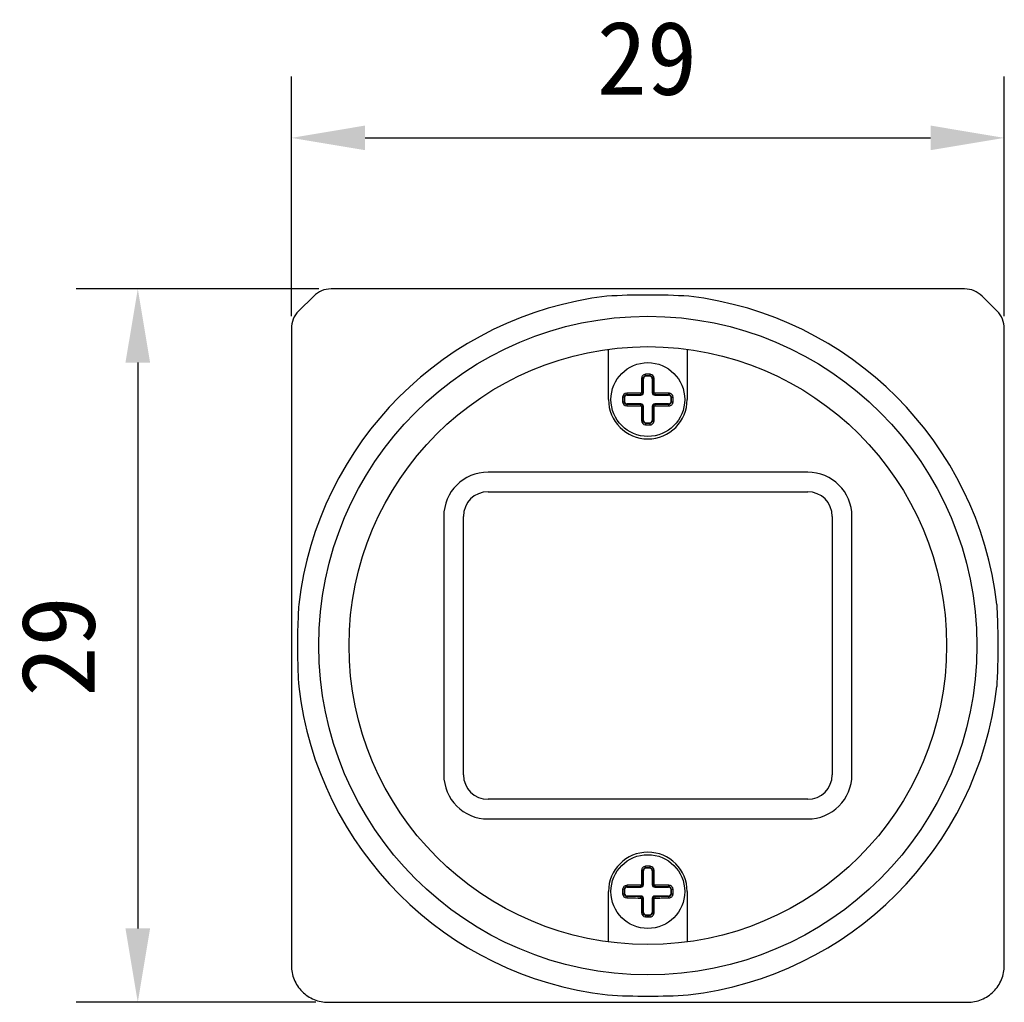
# Model space of a CAD drawing. Header units: millimetres. Extents: x 57 to 257, y 100 to 158.
# Tile 1 of 8: x 57 to 97, y 117 to 157. Entities that reach past the tile are written whole.
import ezdxf

# ---------------------------------------------------------------- set-up
doc = ezdxf.new("R2010")
doc.units = ezdxf.units.MM
doc.header["$LTSCALE"] = 16.335
doc.header["$PDMODE"] = 3
doc.header["$PDSIZE"] = 8
doc.layers.get('0').update_dxf_attribs({"linetype": 'CONTINUOUS'})
doc.layers.get('Defpoints').update_dxf_attribs({"linetype": 'CONTINUOUS'})
doc.layers.add('00_COMPONENTS', color=7, linetype='CONTINUOUS')
doc.layers.add('51__DRAFT_DIMS', color=7, linetype='CONTINUOUS')
doc.styles.get("Standard").update_dxf_attribs({"font": 'simfang.ttf'})
doc.dimstyles.new('DIMSTYLE_1', dxfattribs={"dimtxt": 3, "dimasz": 3, "dimexe": 2.5, "dimexo": 0.5, "dimgap": 0.75, "dimtad": 1, "dimdec": 1, "dimdsep": 46, "dimtxsty": 'STANDARD', "dimblk": '_FILLED', "dimblk1": '_FILLED', "dimblk2": '_FILLED', "dimcen": 0.09, "dimclrd": 251, "dimclre": 251, "dimclrt": 251, "dimazin": 2, "dimtp": 0.2, "dimtm": 0.2, "dimtfac": 1, "dimtdec": 1, "dimtofl": 0, "dimtmove": 0, "dimatfit": 3, "dimldrblk": '_FILLED', "dimfxl": 1, "dimtolj": 1, "dimarcsym": 0})

# ---------------------------------------------------------------- blocks, each defined once
blk = doc.blocks.new('_FILLED')
at = {"color": 0, "linetype": 'ByBlock'}
blk.add_solid([(0, 0), (-1, 0.167), (-1, -0.167)], dxfattribs=at)
blk = doc.blocks.new('*D1')
at = {"layer": '51__DRAFT_DIMS', "color": 251, "lineweight": -2}
for p, q in [((68.152, 144.531), (68.152, 154.283)), ((97.147, 144.531), (97.147, 154.283)), ((71.152, 151.783), (94.147, 151.783))]:
    blk.add_line(p, q, dxfattribs=at)
at = {"layer": 'Defpoints', "color": 0}
for p in [(97.147, 151.783), (68.152, 144.031), (97.147, 144.031)]:
    blk.add_point(p, dxfattribs=at)
at = {"layer": '51__DRAFT_DIMS', "color": 251, "linetype": 'ByBlock', "lineweight": -2, "xscale": 3, "yscale": 3, "zscale": 3, "rotation": 180}
blk.add_blockref('_FILLED', (68.152, 151.783), dxfattribs=at)
at = {"layer": '51__DRAFT_DIMS', "color": 251, "linetype": 'ByBlock', "lineweight": -2, "xscale": 3, "yscale": 3, "zscale": 3}
blk.add_blockref('_FILLED', (97.147, 151.783), dxfattribs=at)
at = {"layer": '51__DRAFT_DIMS', "color": 251, "insert": (82.611, 156.533), "char_height": 3, "attachment_point": 2, "line_spacing_factor": 0.9}
blk.add_mtext('\\A1;29', dxfattribs=at)
blk = doc.blocks.new('*D2')
at = {"layer": '51__DRAFT_DIMS', "color": 251, "lineweight": -2}
for p, q in [((69.264, 145.648), (59.406, 145.648)), ((61.906, 142.648), (61.906, 119.648)), ((69.152, 116.648), (59.406, 116.648))]:
    blk.add_line(p, q, dxfattribs=at)
at = {"layer": 'Defpoints', "color": 0}
for p in [(69.764, 145.648), (61.906, 116.648), (69.652, 116.648)]:
    blk.add_point(p, dxfattribs=at)
at = {"layer": '51__DRAFT_DIMS', "color": 251, "linetype": 'ByBlock', "lineweight": -2, "xscale": 3, "yscale": 3, "zscale": 3}
for p, rotation in [((61.906, 145.648), 89.99999999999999), ((61.906, 116.648), 270)]:
    blk.add_blockref('_FILLED', p, dxfattribs=dict(at, rotation=rotation))
at = {"layer": '51__DRAFT_DIMS', "color": 251, "insert": (57.156, 131.11), "char_height": 3, "attachment_point": 2, "rotation": 90, "line_spacing_factor": 0.9}
blk.add_mtext('\\A1;29', dxfattribs=at)

msp = doc.modelspace()

# ---------------------------------------------------------------- linework, layer by layer
at = {"layer": '00_COMPONENTS', "color": 0}
for p, q in [((80.984, 145.645), (69.766, 145.645)), ((84.316, 145.645), (80.984, 145.645)), ((95.533, 145.645), (84.316, 145.645)), ((69.059, 145.352), (68.445, 144.738)), ((96.854, 144.738), (96.24, 145.352)), ((68.152, 144.031), (68.152, 132.814)), ((97.147, 132.814), (97.147, 144.031)), ((81.05, 141.148), (81.05, 143.192)), ((84.25, 143.192), (84.25, 141.148)), ((82.56, 142.093), (82.552, 142.175)), ((82.739, 142.093), (82.747, 142.175)), ((82.47, 141.994), (82.449, 141.994)), ((82.47, 141.428), (82.47, 141.994)), ((82.83, 141.994), (82.83, 141.428)), ((82.85, 141.994), (82.83, 141.994)), ((82.37, 141.328), (82.37, 141.357)), ((82.44, 141.428), (82.47, 141.428)), ((82.83, 141.428), (82.859, 141.428)), ((82.93, 141.357), (82.93, 141.328)), ((81.617, 141.148), (81.617, 141.137)), ((81.704, 141.237), (81.622, 141.245)), ((81.622, 141.051), (81.704, 141.058)), ((81.803, 141.348), (81.803, 141.328)), ((81.803, 141.328), (82.37, 141.328)), ((81.803, 140.968), (81.803, 140.947)), ((82.37, 140.968), (81.803, 140.968)), ((82.37, 140.939), (82.37, 140.968)), ((82.93, 141.328), (83.496, 141.328)), ((82.93, 140.968), (82.93, 140.939)), ((83.496, 140.968), (82.93, 140.968)), ((83.496, 141.328), (83.496, 141.348)), ((83.496, 140.947), (83.496, 140.968)), ((83.595, 141.237), (83.677, 141.245)), ((83.595, 141.058), (83.677, 141.051)), ((83.682, 141.148), (83.682, 141.158)), ((82.47, 140.868), (82.44, 140.868)), ((82.47, 140.301), (82.47, 140.868)), ((82.83, 140.868), (82.83, 140.301)), ((82.859, 140.868), (82.83, 140.868)), ((82.449, 140.301), (82.47, 140.301)), ((82.56, 140.202), (82.552, 140.12)), ((82.747, 140.12), (82.739, 140.202)), ((82.83, 140.301), (82.85, 140.301)), ((89.15, 138.198), (76.15, 138.198)), ((76.15, 137.398), (89.15, 137.398)), ((74.35, 136.398), (74.35, 125.898)), ((75.15, 125.898), (75.15, 136.398)), ((90.15, 136.398), (90.15, 125.898)), ((90.95, 125.898), (90.95, 136.398)), ((68.152, 132.814), (68.152, 131.148)), ((97.147, 131.148), (97.147, 132.814)), ((68.152, 131.148), (68.152, 129.482)), ((97.147, 129.482), (97.147, 131.148)), ((68.152, 129.482), (68.152, 118.148)), ((97.147, 118.148), (97.147, 129.482)), ((89.15, 124.898), (76.15, 124.898)), ((76.15, 124.098), (89.15, 124.098)), ((82.56, 122.093), (82.552, 122.175)), ((82.739, 122.093), (82.747, 122.175)), ((82.47, 121.994), (82.449, 121.994)), ((82.47, 121.428), (82.47, 121.994)), ((82.85, 121.994), (82.83, 121.994)), ((82.83, 121.994), (82.83, 121.428)), ((81.803, 121.348), (81.803, 121.328)), ((82.37, 121.328), (82.37, 121.357)), ((82.44, 121.428), (82.47, 121.428)), ((82.83, 121.428), (82.859, 121.428)), ((82.93, 121.357), (82.93, 121.328)), ((83.496, 121.328), (83.496, 121.348)), ((81.05, 119.103), (81.05, 121.148)), ((81.617, 121.148), (81.617, 121.137)), ((81.704, 121.237), (81.622, 121.245)), ((81.622, 121.051), (81.704, 121.058)), ((81.803, 121.328), (82.37, 121.328)), ((82.37, 120.968), (81.803, 120.968)), ((81.803, 120.968), (81.803, 120.947)), ((82.37, 120.939), (82.37, 120.968)), ((82.93, 121.328), (83.496, 121.328)), ((83.496, 120.968), (82.93, 120.968)), ((82.93, 120.968), (82.93, 120.939)), ((83.496, 120.947), (83.496, 120.968)), ((83.595, 121.237), (83.677, 121.245)), ((83.595, 121.058), (83.677, 121.051)), ((83.682, 121.148), (83.682, 121.158)), ((84.25, 121.148), (84.25, 119.103)), ((82.47, 120.868), (82.44, 120.868)), ((82.47, 120.301), (82.47, 120.868)), ((82.859, 120.868), (82.83, 120.868)), ((82.83, 120.868), (82.83, 120.301)), ((82.449, 120.301), (82.47, 120.301)), ((82.56, 120.202), (82.552, 120.12)), ((82.747, 120.12), (82.739, 120.202)), ((82.83, 120.301), (82.85, 120.301)), ((81.033, 119.122), (81.05, 119.103)), ((69.652, 116.648), (95.647, 116.648))]:
    msp.add_line(p, q, dxfattribs=at)
for centre, radius in [((82.65, 131.148), 13.384), ((82.65, 131.148), 12.15), ((82.65, 141.148), 1.5), ((82.65, 121.148), 1.5)]:
    msp.add_circle(centre, radius, dxfattribs=at)
for centre, radius, start, end in [((82.65, 131.148), 14.297, 96.6915, 173.3085), ((82.65, 131.148), 14.297, 6.6915, 83.3085), ((82.65, 141.148), 1.032, 84.5995, 95.4005), ((82.73, 142.003), 0.173, 1.309, 84.5932), ((82.57, 141.99), 0.121, 95.4005, 178.1516), ((82.57, 141.994), 0.1, 95.4005, 180), ((82.65, 141.148), 0.967, 84.5995, 95.4005), ((82.65, 141.148), 0.95, 84.5995, 95.4005), ((82.73, 141.994), 0.1, 0, 84.5995), ((82.729, 141.99), 0.121, 1.8487, 84.5993), ((81.795, 141.228), 0.173, 91.3084, 174.5932), ((82.37, 141.428), 0.1, 270, 0), ((82.369, 141.428), 0.0711, 270.128, 359.872), ((82.93, 141.428), 0.1, 180, 270), ((82.93, 141.428), 0.0711, 180.128, 269.872), ((82.65, 141.148), 1.6, 180, 0), ((82.65, 141.148), 1.032, 174.5995, 180), ((82.65, 141.148), 1.032, 180.569, 185.4005), ((81.795, 141.067), 0.173, 185.3995, 268.6977), ((82.65, 141.148), 0.967, 174.5995, 185.4005), ((81.807, 141.227), 0.121, 91.8487, 174.5993), ((81.807, 141.068), 0.121, 185.4005, 268.1516), ((82.65, 141.148), 0.95, 174.5995, 185.4005), ((81.803, 141.228), 0.1, 90, 174.5995), ((81.803, 141.068), 0.1, 185.4005, 270), ((82.37, 140.868), 0.1, 0, 90), ((82.93, 140.868), 0.1, 90, 180), ((83.492, 141.227), 0.121, 5.4005, 88.1516), ((83.496, 141.228), 0.1, 5.4005, 90), ((83.496, 141.068), 0.1, 270, 354.5995), ((83.492, 141.068), 0.121, 271.8487, 354.5993), ((82.65, 141.148), 0.95, 354.5995, 5.4005), ((82.65, 141.148), 0.967, 354.5995, 5.4005), ((82.65, 141.148), 1.032, 0.569, 5.4005), ((82.65, 141.148), 1.032, 354.5995, 0), ((82.369, 140.867), 0.0711, 0.128, 89.872), ((82.93, 140.867), 0.0711, 90.128, 179.872), ((82.569, 140.293), 0.173, 181.3094, 264.5922), ((82.57, 140.305), 0.121, 181.8487, 264.5993), ((82.57, 140.301), 0.1, 180, 264.5995), ((82.65, 141.148), 0.967, 264.5995, 275.4005), ((82.65, 141.148), 0.95, 264.5995, 275.4005), ((82.73, 140.301), 0.1, 275.4005, 0), ((82.729, 140.305), 0.121, 275.4005, 358.1516), ((82.65, 141.148), 1.032, 264.5995, 275.4005), ((76.15, 136.398), 1.8, 90, 180), ((89.15, 136.398), 1.8, 0, 90), ((76.15, 136.398), 1, 90, 180), ((89.15, 136.398), 1, 0, 90), ((82.65, 131.148), 14.297, 186.6915, 263.3988), ((82.65, 131.148), 14.297, 276.6012, 353.3085), ((76.15, 125.898), 1.8, 180, 270), ((76.15, 125.898), 1, 180, 270), ((89.15, 125.898), 1.8, 270, 360), ((89.15, 125.898), 1, 270, 0), ((82.65, 121.148), 1.6, 0, 180), ((82.65, 121.148), 1.032, 84.5995, 95.4005), ((82.73, 122.003), 0.173, 1.309, 84.5932), ((82.57, 121.99), 0.121, 95.4005, 178.1516), ((82.57, 121.994), 0.1, 95.4005, 180), ((82.65, 121.148), 0.967, 84.5995, 95.4005), ((82.65, 121.148), 0.95, 84.5995, 95.4005), ((82.73, 121.994), 0.1, 0, 84.5995), ((82.729, 121.99), 0.121, 1.8487, 84.5993), ((81.795, 121.228), 0.173, 91.3084, 174.5932), ((81.807, 121.227), 0.121, 91.8487, 174.5993), ((82.37, 121.428), 0.1, 270, 0), ((82.369, 121.428), 0.0711, 270.128, 359.872), ((82.93, 121.428), 0.1, 180, 270), ((82.93, 121.428), 0.0711, 180.128, 269.872), ((83.492, 121.227), 0.121, 5.4005, 88.1516), ((82.65, 121.148), 1.032, 174.5995, 180), ((82.65, 121.148), 1.032, 180.569, 185.4005), ((81.795, 121.067), 0.173, 185.3995, 268.6977), ((82.65, 121.148), 0.967, 174.5995, 185.4005), ((81.807, 121.068), 0.121, 185.4005, 268.1516), ((82.65, 121.148), 0.95, 174.5995, 185.4005), ((81.803, 121.228), 0.1, 90, 174.5995), ((81.803, 121.068), 0.1, 185.4005, 270), ((82.37, 120.868), 0.1, 0, 90), ((82.369, 120.867), 0.0711, 0.128, 89.872), ((82.93, 120.868), 0.1, 90, 180), ((82.93, 120.867), 0.0711, 90.128, 179.872), ((83.496, 121.228), 0.1, 5.4005, 90), ((83.496, 121.068), 0.1, 270, 354.5995), ((83.492, 121.068), 0.121, 271.8487, 354.5993), ((82.65, 121.148), 0.95, 354.5995, 5.4005), ((82.65, 121.148), 0.967, 354.5995, 5.4005), ((82.65, 121.148), 1.032, 0.569, 5.4005), ((82.65, 121.148), 1.032, 354.5995, 0), ((82.569, 120.293), 0.173, 181.3094, 264.5922), ((82.57, 120.305), 0.121, 181.8487, 264.5993), ((82.57, 120.301), 0.1, 180, 264.5995), ((82.65, 121.148), 0.967, 264.5995, 275.4005), ((82.65, 121.148), 0.95, 264.5995, 275.4005), ((82.73, 120.301), 0.1, 275.4005, 0), ((82.729, 120.305), 0.121, 275.4005, 358.1516), ((82.65, 121.148), 1.032, 264.5995, 275.4005)]:
    msp.add_arc(centre, radius, start, end, dxfattribs=at)
for points, knots in [([(69.766, 145.645), (69.636, 145.645), (69.374, 145.593), (69.151, 145.444), (69.059, 145.352)], [0, 0, 0, 0, 0.500039, 1, 1, 1, 1]), ([(84.316, 145.348), (83.759, 145.38), (82.648, 145.412), (81.536, 145.38), (80.984, 145.348)], [0, 0, 0, 0, 0.501767, 1, 1, 1, 1]), ([(96.24, 145.352), (96.148, 145.444), (95.925, 145.593), (95.663, 145.645), (95.533, 145.645)], [0, 0, 0, 0, 0.500036, 1, 1, 1, 1]), ([(68.445, 144.738), (68.353, 144.646), (68.204, 144.424), (68.152, 144.161), (68.152, 144.031)], [0, 0, 0, 0, 0.500036, 1, 1, 1, 1]), ([(97.147, 144.031), (97.147, 144.161), (97.095, 144.424), (96.946, 144.646), (96.854, 144.738)], [0, 0, 0, 0, 0.500039, 1, 1, 1, 1]), ([(82.552, 142.175), (82.531, 142.173), (82.49, 142.161), (82.438, 142.123), (82.41, 142.077), (82.398, 142.038), (82.396, 142.017), (82.395, 142.007)], [0, 0, 0, 0, 0.253295, 0.504514, 0.752845, 0.876648, 1, 1, 1, 1]), ([(82.395, 142.007), (82.394, 141.959), (82.39, 141.768), (82.388, 141.576), (82.387, 141.432)], [0, 0, 0, 0, 0.247015, 1, 1, 1, 1]), ([(82.449, 141.994), (82.449, 141.995), (82.447, 141.997), (82.444, 141.999), (82.439, 142.001), (82.429, 142.004), (82.414, 142.006), (82.402, 142.007), (82.395, 142.007)], [0, 0, 0, 0, 0.047043, 0.116694, 0.215119, 0.341803, 0.659688, 1, 1, 1, 1]), ([(82.44, 141.428), (82.441, 141.475), (82.443, 141.664), (82.446, 141.853), (82.449, 141.994)], [0, 0, 0, 0, 0.252521, 1, 1, 1, 1]), ([(82.904, 142.007), (82.897, 142.007), (82.885, 142.006), (82.87, 142.004), (82.86, 142.001), (82.855, 141.999), (82.852, 141.997), (82.85, 141.995), (82.85, 141.994)], [0, 0, 0, 0, 0.340312, 0.658198, 0.784881, 0.883306, 0.952957, 1, 1, 1, 1]), ([(82.85, 141.994), (82.851, 141.947), (82.855, 141.759), (82.858, 141.57), (82.859, 141.428)], [0, 0, 0, 0, 0.247014, 1, 1, 1, 1]), ([(82.912, 141.432), (82.912, 141.48), (82.91, 141.672), (82.907, 141.863), (82.904, 142.007)], [0, 0, 0, 0, 0.252523, 1, 1, 1, 1]), ([(82.365, 141.41), (82.317, 141.41), (82.125, 141.408), (81.934, 141.405), (81.791, 141.402)], [0, 0, 0, 0, 0.252521, 1, 1, 1, 1]), ([(81.791, 141.402), (81.791, 141.395), (81.791, 141.383), (81.794, 141.368), (81.796, 141.359), (81.798, 141.353), (81.801, 141.35), (81.802, 141.349), (81.803, 141.348)], [0, 0, 0, 0, 0.340312, 0.658198, 0.784881, 0.883306, 0.952957, 1, 1, 1, 1]), ([(81.803, 141.348), (81.85, 141.349), (82.039, 141.353), (82.227, 141.356), (82.37, 141.357)], [0, 0, 0, 0, 0.247014, 1, 1, 1, 1]), ([(82.387, 141.432), (82.387, 141.426), (82.382, 141.415), (82.371, 141.41), (82.365, 141.41)], [0, 0, 0, 0, 0.499777, 1, 1, 1, 1]), ([(82.37, 141.357), (82.369, 141.357), (82.369, 141.357), (82.369, 141.359), (82.368, 141.362), (82.367, 141.368), (82.367, 141.375), (82.366, 141.383), (82.366, 141.395), (82.365, 141.404), (82.365, 141.41)], [0, 0, 0, 0, 0.013059, 0.033481, 0.099199, 0.199942, 0.331864, 0.488488, 0.659197, 1, 1, 1, 1]), ([(82.387, 141.432), (82.393, 141.432), (82.402, 141.432), (82.414, 141.431), (82.422, 141.431), (82.429, 141.43), (82.435, 141.429), (82.438, 141.429), (82.44, 141.428), (82.44, 141.428), (82.44, 141.428)], [0, 0, 0, 0, 0.340803, 0.511512, 0.668136, 0.800058, 0.900801, 0.966519, 0.986941, 1, 1, 1, 1]), ([(82.859, 141.428), (82.859, 141.428), (82.859, 141.428), (82.861, 141.429), (82.864, 141.429), (82.87, 141.43), (82.877, 141.431), (82.885, 141.431), (82.897, 141.432), (82.906, 141.432), (82.912, 141.432)], [0, 0, 0, 0, 0.013059, 0.033481, 0.099199, 0.199942, 0.331864, 0.488488, 0.659197, 1, 1, 1, 1]), ([(82.934, 141.41), (82.928, 141.41), (82.917, 141.415), (82.912, 141.426), (82.912, 141.432)], [0, 0, 0, 0, 0.499777, 1, 1, 1, 1]), ([(82.934, 141.41), (82.934, 141.404), (82.934, 141.395), (82.933, 141.383), (82.933, 141.375), (82.932, 141.368), (82.931, 141.362), (82.931, 141.359), (82.93, 141.357), (82.93, 141.357), (82.93, 141.357)], [0, 0, 0, 0, 0.340803, 0.511512, 0.668136, 0.800058, 0.900801, 0.966519, 0.986941, 1, 1, 1, 1]), ([(82.93, 141.357), (82.977, 141.356), (83.166, 141.355), (83.355, 141.351), (83.496, 141.348)], [0, 0, 0, 0, 0.252521, 1, 1, 1, 1]), ([(83.508, 141.402), (83.485, 141.402), (83.438, 141.404), (83.354, 141.405), (83.259, 141.407), (83.151, 141.408), (83.043, 141.41), (82.97, 141.41), (82.934, 141.41)], [0, 0, 0, 0, 0.123196, 0.247016, 0.433806, 0.621696, 0.810494, 1, 1, 1, 1]), ([(83.496, 141.348), (83.497, 141.349), (83.498, 141.35), (83.501, 141.353), (83.503, 141.359), (83.506, 141.368), (83.508, 141.383), (83.508, 141.395), (83.508, 141.402)], [0, 0, 0, 0, 0.047043, 0.116694, 0.215119, 0.341803, 0.659688, 1, 1, 1, 1]), ([(83.677, 141.245), (83.675, 141.266), (83.663, 141.308), (83.625, 141.359), (83.579, 141.387), (83.539, 141.399), (83.519, 141.402), (83.508, 141.402)], [0, 0, 0, 0, 0.253424, 0.504629, 0.752901, 0.876665, 1, 1, 1, 1]), ([(83.508, 140.893), (83.529, 140.894), (83.571, 140.902), (83.624, 140.936), (83.663, 140.988), (83.675, 141.029), (83.677, 141.051)], [0, 0, 0, 0, 0.2463, 0.49476, 0.746234, 1, 1, 1, 1]), ([(81.803, 140.947), (81.802, 140.947), (81.801, 140.945), (81.798, 140.942), (81.796, 140.937), (81.794, 140.927), (81.791, 140.912), (81.791, 140.9), (81.791, 140.893)], [0, 0, 0, 0, 0.047043, 0.116694, 0.215119, 0.341803, 0.659688, 1, 1, 1, 1]), ([(81.791, 140.893), (81.838, 140.892), (82.03, 140.888), (82.221, 140.886), (82.365, 140.885)], [0, 0, 0, 0, 0.247014, 1, 1, 1, 1]), ([(82.37, 140.939), (82.322, 140.939), (82.133, 140.941), (81.944, 140.944), (81.803, 140.947)], [0, 0, 0, 0, 0.252521, 1, 1, 1, 1]), ([(82.365, 140.885), (82.365, 140.891), (82.366, 140.9), (82.366, 140.912), (82.367, 140.921), (82.367, 140.928), (82.368, 140.933), (82.369, 140.936), (82.369, 140.938), (82.369, 140.938), (82.37, 140.939)], [0, 0, 0, 0, 0.340803, 0.511512, 0.668136, 0.800058, 0.900801, 0.966519, 0.986941, 1, 1, 1, 1]), ([(82.365, 140.885), (82.371, 140.885), (82.382, 140.88), (82.387, 140.869), (82.387, 140.863)], [0, 0, 0, 0, 0.499777, 1, 1, 1, 1]), ([(82.44, 140.868), (82.44, 140.867), (82.44, 140.867), (82.438, 140.867), (82.435, 140.866), (82.429, 140.865), (82.422, 140.865), (82.414, 140.864), (82.402, 140.864), (82.393, 140.863), (82.387, 140.863)], [0, 0, 0, 0, 0.013059, 0.033481, 0.099199, 0.199942, 0.331864, 0.488488, 0.659197, 1, 1, 1, 1]), ([(82.387, 140.863), (82.387, 140.815), (82.389, 140.623), (82.392, 140.432), (82.395, 140.289)], [0, 0, 0, 0, 0.25252, 1, 1, 1, 1]), ([(82.449, 140.301), (82.448, 140.348), (82.444, 140.537), (82.442, 140.726), (82.44, 140.868)], [0, 0, 0, 0, 0.247014, 1, 1, 1, 1]), ([(82.859, 140.868), (82.858, 140.82), (82.857, 140.631), (82.853, 140.442), (82.85, 140.301)], [0, 0, 0, 0, 0.252521, 1, 1, 1, 1]), ([(82.912, 140.863), (82.906, 140.863), (82.897, 140.864), (82.885, 140.864), (82.877, 140.865), (82.87, 140.865), (82.864, 140.866), (82.861, 140.867), (82.859, 140.867), (82.859, 140.867), (82.859, 140.868)], [0, 0, 0, 0, 0.340803, 0.511512, 0.668136, 0.800058, 0.900801, 0.966519, 0.986941, 1, 1, 1, 1]), ([(82.904, 140.289), (82.905, 140.336), (82.909, 140.528), (82.911, 140.719), (82.912, 140.863)], [0, 0, 0, 0, 0.247019, 1, 1, 1, 1]), ([(82.912, 140.863), (82.912, 140.869), (82.917, 140.88), (82.928, 140.885), (82.934, 140.885)], [0, 0, 0, 0, 0.499777, 1, 1, 1, 1]), ([(83.496, 140.947), (83.449, 140.946), (83.26, 140.942), (83.072, 140.94), (82.93, 140.939)], [0, 0, 0, 0, 0.247014, 1, 1, 1, 1]), ([(82.93, 140.939), (82.93, 140.938), (82.93, 140.938), (82.931, 140.936), (82.931, 140.933), (82.932, 140.928), (82.933, 140.921), (82.933, 140.912), (82.934, 140.9), (82.934, 140.891), (82.934, 140.885)], [0, 0, 0, 0, 0.013059, 0.033481, 0.099199, 0.199942, 0.331864, 0.488488, 0.659197, 1, 1, 1, 1]), ([(82.934, 140.885), (82.982, 140.885), (83.067, 140.886), (83.169, 140.887), (83.241, 140.888), (83.295, 140.889), (83.349, 140.89), (83.402, 140.891), (83.455, 140.892), (83.491, 140.893), (83.508, 140.893)], [0, 0, 0, 0, 0.252528, 0.441044, 0.53495, 0.628589, 0.721937, 0.814968, 0.907664, 1, 1, 1, 1]), ([(83.508, 140.893), (83.508, 140.9), (83.508, 140.912), (83.506, 140.927), (83.503, 140.937), (83.501, 140.942), (83.498, 140.945), (83.497, 140.947), (83.496, 140.947)], [0, 0, 0, 0, 0.340312, 0.658198, 0.784881, 0.883306, 0.952957, 1, 1, 1, 1]), ([(82.395, 140.289), (82.402, 140.289), (82.414, 140.289), (82.429, 140.292), (82.439, 140.294), (82.444, 140.297), (82.447, 140.299), (82.449, 140.301), (82.449, 140.301)], [0, 0, 0, 0, 0.340312, 0.658198, 0.784881, 0.883306, 0.952957, 1, 1, 1, 1]), ([(82.747, 140.12), (82.768, 140.122), (82.809, 140.134), (82.861, 140.173), (82.889, 140.218), (82.901, 140.258), (82.903, 140.278), (82.904, 140.289)], [0, 0, 0, 0, 0.253316, 0.504568, 0.752904, 0.876672, 1, 1, 1, 1]), ([(82.85, 140.301), (82.85, 140.301), (82.852, 140.299), (82.855, 140.297), (82.86, 140.294), (82.87, 140.292), (82.885, 140.289), (82.897, 140.289), (82.904, 140.289)], [0, 0, 0, 0, 0.047043, 0.116694, 0.215119, 0.341803, 0.659688, 1, 1, 1, 1]), ([(68.45, 132.814), (68.442, 132.675), (68.413, 132.12), (68.401, 131.565), (68.401, 131.148)], [0, 0, 0, 0, 0.249671, 1, 1, 1, 1]), ([(96.898, 131.148), (96.898, 131.287), (96.894, 131.842), (96.874, 132.398), (96.85, 132.814)], [0, 0, 0, 0, 0.250316, 1, 1, 1, 1]), ([(68.401, 131.148), (68.401, 131.009), (68.405, 130.453), (68.425, 129.898), (68.45, 129.482)], [0, 0, 0, 0, 0.250316, 1, 1, 1, 1]), ([(96.85, 129.482), (96.858, 129.62), (96.886, 130.175), (96.898, 130.731), (96.898, 131.148)], [0, 0, 0, 0, 0.249671, 1, 1, 1, 1]), ([(82.552, 122.175), (82.531, 122.173), (82.49, 122.161), (82.438, 122.123), (82.41, 122.077), (82.398, 122.038), (82.396, 122.017), (82.395, 122.007)], [0, 0, 0, 0, 0.253295, 0.504514, 0.752845, 0.876648, 1, 1, 1, 1]), ([(82.395, 122.007), (82.394, 121.959), (82.39, 121.768), (82.388, 121.576), (82.387, 121.432)], [0, 0, 0, 0, 0.247015, 1, 1, 1, 1]), ([(82.449, 121.994), (82.449, 121.995), (82.447, 121.997), (82.444, 121.999), (82.439, 122.001), (82.429, 122.004), (82.414, 122.006), (82.402, 122.007), (82.395, 122.007)], [0, 0, 0, 0, 0.047043, 0.116694, 0.215119, 0.341803, 0.659688, 1, 1, 1, 1]), ([(82.44, 121.428), (82.441, 121.475), (82.443, 121.664), (82.446, 121.853), (82.449, 121.994)], [0, 0, 0, 0, 0.252521, 1, 1, 1, 1]), ([(82.904, 122.007), (82.897, 122.007), (82.885, 122.006), (82.87, 122.004), (82.86, 122.001), (82.855, 121.999), (82.852, 121.997), (82.85, 121.995), (82.85, 121.994)], [0, 0, 0, 0, 0.340312, 0.658198, 0.784881, 0.883306, 0.952957, 1, 1, 1, 1]), ([(82.85, 121.994), (82.851, 121.947), (82.855, 121.759), (82.858, 121.57), (82.859, 121.428)], [0, 0, 0, 0, 0.247014, 1, 1, 1, 1]), ([(82.912, 121.432), (82.912, 121.48), (82.91, 121.672), (82.907, 121.863), (82.904, 122.007)], [0, 0, 0, 0, 0.252523, 1, 1, 1, 1]), ([(82.365, 121.41), (82.317, 121.41), (82.125, 121.408), (81.934, 121.405), (81.791, 121.402)], [0, 0, 0, 0, 0.252521, 1, 1, 1, 1]), ([(81.791, 121.402), (81.791, 121.395), (81.791, 121.383), (81.794, 121.368), (81.796, 121.359), (81.798, 121.353), (81.801, 121.35), (81.802, 121.349), (81.803, 121.348)], [0, 0, 0, 0, 0.340312, 0.658198, 0.784881, 0.883306, 0.952957, 1, 1, 1, 1]), ([(81.803, 121.348), (81.85, 121.349), (82.039, 121.353), (82.227, 121.356), (82.37, 121.357)], [0, 0, 0, 0, 0.247014, 1, 1, 1, 1]), ([(82.387, 121.432), (82.387, 121.426), (82.382, 121.415), (82.371, 121.41), (82.365, 121.41)], [0, 0, 0, 0, 0.499777, 1, 1, 1, 1]), ([(82.37, 121.357), (82.369, 121.357), (82.369, 121.357), (82.369, 121.359), (82.368, 121.362), (82.367, 121.368), (82.367, 121.375), (82.366, 121.383), (82.366, 121.395), (82.365, 121.404), (82.365, 121.41)], [0, 0, 0, 0, 0.013059, 0.033481, 0.099199, 0.199942, 0.331864, 0.488488, 0.659197, 1, 1, 1, 1]), ([(82.387, 121.432), (82.393, 121.432), (82.402, 121.432), (82.414, 121.431), (82.422, 121.431), (82.429, 121.43), (82.435, 121.429), (82.438, 121.429), (82.44, 121.428), (82.44, 121.428), (82.44, 121.428)], [0, 0, 0, 0, 0.340803, 0.511512, 0.668136, 0.800058, 0.900801, 0.966519, 0.986941, 1, 1, 1, 1]), ([(82.859, 121.428), (82.859, 121.428), (82.859, 121.428), (82.861, 121.429), (82.864, 121.429), (82.87, 121.43), (82.877, 121.431), (82.885, 121.431), (82.897, 121.432), (82.906, 121.432), (82.912, 121.432)], [0, 0, 0, 0, 0.013059, 0.033481, 0.099199, 0.199942, 0.331864, 0.488488, 0.659197, 1, 1, 1, 1]), ([(82.934, 121.41), (82.928, 121.41), (82.917, 121.415), (82.912, 121.426), (82.912, 121.432)], [0, 0, 0, 0, 0.499777, 1, 1, 1, 1]), ([(82.934, 121.41), (82.934, 121.404), (82.934, 121.395), (82.933, 121.383), (82.933, 121.375), (82.932, 121.368), (82.931, 121.362), (82.931, 121.359), (82.93, 121.357), (82.93, 121.357), (82.93, 121.357)], [0, 0, 0, 0, 0.340803, 0.511512, 0.668136, 0.800058, 0.900801, 0.966519, 0.986941, 1, 1, 1, 1]), ([(82.93, 121.357), (82.977, 121.356), (83.166, 121.355), (83.355, 121.351), (83.496, 121.348)], [0, 0, 0, 0, 0.252521, 1, 1, 1, 1]), ([(83.508, 121.402), (83.485, 121.402), (83.438, 121.404), (83.354, 121.405), (83.259, 121.407), (83.151, 121.408), (83.043, 121.41), (82.97, 121.41), (82.934, 121.41)], [0, 0, 0, 0, 0.123196, 0.247016, 0.433806, 0.621696, 0.810494, 1, 1, 1, 1]), ([(83.496, 121.348), (83.497, 121.349), (83.498, 121.35), (83.501, 121.353), (83.503, 121.359), (83.506, 121.368), (83.508, 121.383), (83.508, 121.395), (83.508, 121.402)], [0, 0, 0, 0, 0.047043, 0.116694, 0.215119, 0.341803, 0.659688, 1, 1, 1, 1]), ([(83.677, 121.245), (83.675, 121.266), (83.663, 121.308), (83.625, 121.359), (83.579, 121.387), (83.539, 121.399), (83.519, 121.402), (83.508, 121.402)], [0, 0, 0, 0, 0.253424, 0.504629, 0.752901, 0.876665, 1, 1, 1, 1]), ([(81.803, 120.947), (81.802, 120.947), (81.801, 120.945), (81.798, 120.942), (81.796, 120.937), (81.794, 120.927), (81.791, 120.912), (81.791, 120.9), (81.791, 120.893)], [0, 0, 0, 0, 0.047043, 0.116694, 0.215119, 0.341803, 0.659688, 1, 1, 1, 1]), ([(82.37, 120.939), (82.322, 120.939), (82.133, 120.941), (81.944, 120.944), (81.803, 120.947)], [0, 0, 0, 0, 0.252521, 1, 1, 1, 1]), ([(82.365, 120.885), (82.365, 120.891), (82.366, 120.9), (82.366, 120.912), (82.367, 120.921), (82.367, 120.928), (82.368, 120.933), (82.369, 120.936), (82.369, 120.938), (82.369, 120.938), (82.37, 120.939)], [0, 0, 0, 0, 0.340803, 0.511512, 0.668136, 0.800058, 0.900801, 0.966519, 0.986941, 1, 1, 1, 1]), ([(83.496, 120.947), (83.449, 120.946), (83.26, 120.942), (83.072, 120.94), (82.93, 120.939)], [0, 0, 0, 0, 0.247014, 1, 1, 1, 1]), ([(82.93, 120.939), (82.93, 120.938), (82.93, 120.938), (82.931, 120.936), (82.931, 120.933), (82.932, 120.928), (82.933, 120.921), (82.933, 120.912), (82.934, 120.9), (82.934, 120.891), (82.934, 120.885)], [0, 0, 0, 0, 0.013059, 0.033481, 0.099199, 0.199942, 0.331864, 0.488488, 0.659197, 1, 1, 1, 1]), ([(83.508, 120.893), (83.508, 120.9), (83.508, 120.912), (83.506, 120.927), (83.503, 120.937), (83.501, 120.942), (83.498, 120.945), (83.497, 120.947), (83.496, 120.947)], [0, 0, 0, 0, 0.340312, 0.658198, 0.784881, 0.883306, 0.952957, 1, 1, 1, 1]), ([(83.508, 120.893), (83.529, 120.894), (83.571, 120.902), (83.624, 120.936), (83.663, 120.988), (83.675, 121.029), (83.677, 121.051)], [0, 0, 0, 0, 0.2463, 0.49476, 0.746234, 1, 1, 1, 1]), ([(81.791, 120.893), (81.838, 120.892), (82.03, 120.888), (82.221, 120.886), (82.365, 120.885)], [0, 0, 0, 0, 0.247014, 1, 1, 1, 1]), ([(82.365, 120.885), (82.371, 120.885), (82.382, 120.88), (82.387, 120.869), (82.387, 120.863)], [0, 0, 0, 0, 0.499777, 1, 1, 1, 1]), ([(82.44, 120.868), (82.44, 120.867), (82.44, 120.867), (82.438, 120.867), (82.435, 120.866), (82.429, 120.865), (82.422, 120.865), (82.414, 120.864), (82.402, 120.864), (82.393, 120.863), (82.387, 120.863)], [0, 0, 0, 0, 0.013059, 0.033481, 0.099199, 0.199942, 0.331864, 0.488488, 0.659197, 1, 1, 1, 1]), ([(82.387, 120.863), (82.387, 120.815), (82.389, 120.623), (82.392, 120.432), (82.395, 120.289)], [0, 0, 0, 0, 0.25252, 1, 1, 1, 1]), ([(82.449, 120.301), (82.448, 120.348), (82.444, 120.537), (82.442, 120.726), (82.44, 120.868)], [0, 0, 0, 0, 0.247014, 1, 1, 1, 1]), ([(82.859, 120.868), (82.858, 120.82), (82.857, 120.631), (82.853, 120.442), (82.85, 120.301)], [0, 0, 0, 0, 0.252521, 1, 1, 1, 1]), ([(82.912, 120.863), (82.906, 120.863), (82.897, 120.864), (82.885, 120.864), (82.877, 120.865), (82.87, 120.865), (82.864, 120.866), (82.861, 120.867), (82.859, 120.867), (82.859, 120.867), (82.859, 120.868)], [0, 0, 0, 0, 0.340803, 0.511512, 0.668136, 0.800058, 0.900801, 0.966519, 0.986941, 1, 1, 1, 1]), ([(82.904, 120.289), (82.905, 120.336), (82.909, 120.528), (82.911, 120.719), (82.912, 120.863)], [0, 0, 0, 0, 0.247019, 1, 1, 1, 1]), ([(82.912, 120.863), (82.912, 120.869), (82.917, 120.88), (82.928, 120.885), (82.934, 120.885)], [0, 0, 0, 0, 0.499777, 1, 1, 1, 1]), ([(82.934, 120.885), (82.982, 120.885), (83.067, 120.886), (83.169, 120.887), (83.241, 120.888), (83.295, 120.889), (83.349, 120.89), (83.402, 120.891), (83.455, 120.892), (83.491, 120.893), (83.508, 120.893)], [0, 0, 0, 0, 0.252528, 0.441044, 0.53495, 0.628589, 0.721937, 0.814968, 0.907664, 1, 1, 1, 1]), ([(82.395, 120.289), (82.402, 120.289), (82.414, 120.289), (82.429, 120.292), (82.439, 120.294), (82.444, 120.297), (82.447, 120.299), (82.449, 120.301), (82.449, 120.301)], [0, 0, 0, 0, 0.340312, 0.658198, 0.784881, 0.883306, 0.952957, 1, 1, 1, 1]), ([(82.747, 120.12), (82.768, 120.122), (82.809, 120.134), (82.861, 120.173), (82.889, 120.218), (82.901, 120.258), (82.903, 120.278), (82.904, 120.289)], [0, 0, 0, 0, 0.253316, 0.504568, 0.752904, 0.876672, 1, 1, 1, 1]), ([(82.85, 120.301), (82.85, 120.301), (82.852, 120.299), (82.855, 120.297), (82.86, 120.294), (82.87, 120.292), (82.885, 120.289), (82.897, 120.289), (82.904, 120.289)], [0, 0, 0, 0, 0.047043, 0.116694, 0.215119, 0.341803, 0.659688, 1, 1, 1, 1]), ([(68.152, 118.148), (68.152, 118.05), (68.172, 117.853), (68.257, 117.57), (68.397, 117.309), (68.585, 117.08), (68.814, 116.892), (69.075, 116.753), (69.358, 116.667), (69.554, 116.648), (69.652, 116.648)], [0, 0, 0, 0, 0.125024, 0.250081, 0.375095, 0.50013, 0.625163, 0.750134, 0.875084, 1, 1, 1, 1]), ([(95.647, 116.648), (95.745, 116.648), (95.942, 116.667), (96.225, 116.753), (96.486, 116.893), (96.715, 117.08), (96.902, 117.309), (97.042, 117.57), (97.128, 117.853), (97.147, 118.05), (97.147, 118.148)], [0, 0, 0, 0, 0.12503, 0.250093, 0.375111, 0.500147, 0.625178, 0.750146, 0.87509, 1, 1, 1, 1]), ([(81.006, 116.945), (81.555, 116.914), (82.651, 116.882), (83.748, 116.914), (84.293, 116.945)], [0, 0, 0, 0, 0.501745, 1, 1, 1, 1])]:
    msp.add_open_spline(points, degree=3, knots=knots, dxfattribs=at)

# ---------------------------------------------------------------- dimensions: what is measured, and where the dimension line sits
at = {"layer": '51__DRAFT_DIMS', "color": 4}
dim = msp.add_linear_dim(base=(97.147, 151.783), p1=(68.152, 144.031), p2=(97.147, 144.031), dimstyle='DIMSTYLE_1', dxfattribs=at)
dim.commit()
dim.dimension.update_dxf_attribs({"geometry": '*D1', "text_midpoint": (82.611, 151.783), "dimtype": 160})
dim = msp.add_linear_dim(base=(61.906, 116.648), p1=(69.764, 145.648), p2=(69.652, 116.648), angle=270, dimstyle='DIMSTYLE_1', dxfattribs=at)
dim.commit()
dim.dimension.update_dxf_attribs({"geometry": '*D2', "text_midpoint": (61.906, 131.11), "dimtype": 160})

doc.saveas('drawing.dxf')
